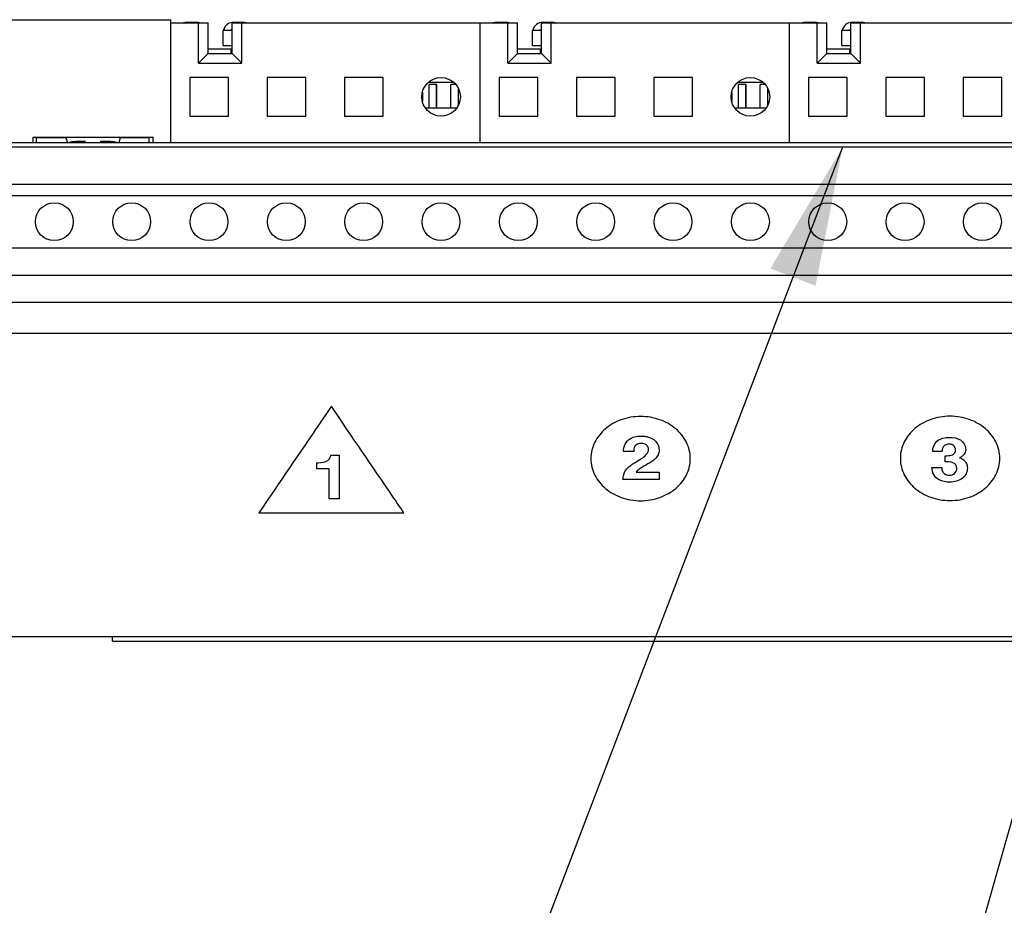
# Model space of a CAD drawing. Header units: inches. Extents: x 0 to 34, y 0 to 22.
# Tile 8 of 82: x 5 to 6.2, y 13.7 to 14.8. Entities that reach past the tile are written whole.
import ezdxf

# ---------------------------------------------------------------- set-up
doc = ezdxf.new("R2010")
doc.units = ezdxf.units.IN
doc.header["$LTSCALE"] = 1.87
doc.header["$MEASUREMENT"] = 0
doc.layers.get('0').update_dxf_attribs({"linetype": 'CONTINUOUS'})
doc.layers.add('DATUMCURVES', color=7, linetype='CONTINUOUS')
doc.layers.add('DETAIL', color=7, linetype='CONTINUOUS')
doc.styles.get("Standard").update_dxf_attribs({"font": 'txt', "width": 0.8})

# ---------------------------------------------------------------- blocks, each defined once
blk = doc.blocks.new('FLAG_TRIANGLE_BL9', base_point=(4.6717, 13.4993))
at = {"layer": 'DETAIL', "color": 2, "linetype": 'CONTINUOUS'}
for p, q in [((4.2659, 14.1059), (4.5174, 12.9836)), ((4.8613, 13.2674), (4.645, 12.8928)), ((5.0776, 12.8928), (4.8613, 13.2674)), ((4.5174, 12.9836), (4.6974, 12.9836)), ((4.645, 12.8928), (5.0776, 12.8928))]:
    blk.add_line(p, q, dxfattribs=at)
at = {"layer": 'DETAIL', "color": 2, "linetype": 'CONTINUOUS', "const_width": 0.0312}
blk.add_lwpolyline([(4.2434, 14.1364, 1), (4.2747, 14.1364, 1)], format="xyb", close=True, dxfattribs=at)
at = {"layer": 'DETAIL', "color": 2, "linetype": 'CONTINUOUS', "width": 0.8}
blk.add_text('5', height=0.125, dxfattribs=at).set_placement((4.8096, 12.9211))

msp = doc.modelspace()

# ---------------------------------------------------------------- linework, layer by layer
at = {"color": 7, "linetype": 'CONTINUOUS'}
for p, q in [((4.7481, 14.8229), (5.15012, 14.8229)), ((5.15012, 14.66411), (5.15012, 14.8229)), ((5.14936, 14.81864), (5.14936, 14.66411)), ((5.14936, 14.81864), (5.19836, 14.81864)), ((5.17111, 14.81952), (5.18267, 14.81952)), ((5.18586, 14.76677), (5.18586, 14.81864)), ((5.19836, 14.77927), (5.19836, 14.81864)), ((5.2178, 14.78952), (5.2178, 14.80952)), ((5.2178, 14.80952), (5.22936, 14.80952)), ((5.22936, 14.77927), (5.22936, 14.81864)), ((5.22936, 14.81864), (5.59836, 14.81864)), ((5.23105, 14.81952), (5.24261, 14.81952)), ((5.24186, 14.76677), (5.24186, 14.81864)), ((5.54936, 14.81864), (5.54936, 14.66411)), ((5.57111, 14.81952), (5.58267, 14.81952)), ((5.58586, 14.76677), (5.58586, 14.81864)), ((5.59836, 14.77927), (5.59836, 14.81864)), ((5.6178, 14.80952), (5.62936, 14.80952)), ((5.6178, 14.78952), (5.6178, 14.80952)), ((5.62936, 14.81864), (5.99836, 14.81864)), ((5.62936, 14.77927), (5.62936, 14.81864)), ((5.63105, 14.81952), (5.64261, 14.81952)), ((5.64186, 14.76677), (5.64186, 14.81864)), ((5.94936, 14.81864), (5.94936, 14.66411)), ((5.97111, 14.81952), (5.98267, 14.81952)), ((5.98586, 14.76677), (5.98586, 14.81864)), ((5.99836, 14.77927), (5.99836, 14.81864)), ((6.0178, 14.80952), (6.02936, 14.80952)), ((6.0178, 14.78952), (6.0178, 14.80952)), ((6.02936, 14.81864), (6.39836, 14.81864)), ((6.02936, 14.77927), (6.02936, 14.81864)), ((6.03105, 14.81952), (6.04261, 14.81952)), ((6.04186, 14.76677), (6.04186, 14.81864)), ((5.19836, 14.78527), (5.22736, 14.78527)), ((5.2178, 14.78952), (5.22936, 14.78952)), ((5.22736, 14.78527), (5.22736, 14.77927)), ((5.59836, 14.78527), (5.62736, 14.78527)), ((5.6178, 14.78952), (5.62936, 14.78952)), ((5.62736, 14.78527), (5.62736, 14.77927)), ((5.99836, 14.78527), (6.02736, 14.78527)), ((6.0178, 14.78952), (6.02936, 14.78952)), ((6.02736, 14.78527), (6.02736, 14.77927)), ((5.19836, 14.77927), (5.18586, 14.76677)), ((5.19836, 14.77927), (5.22936, 14.77927)), ((5.22936, 14.77927), (5.24186, 14.76677)), ((5.59836, 14.77927), (5.58586, 14.76677)), ((5.59836, 14.77927), (5.62936, 14.77927)), ((5.62936, 14.77927), (5.64186, 14.76677)), ((5.99836, 14.77927), (5.98586, 14.76677)), ((5.99836, 14.77927), (6.02936, 14.77927)), ((6.02936, 14.77927), (6.04186, 14.76677)), ((5.18586, 14.76677), (5.24186, 14.76677)), ((5.58586, 14.76677), (5.64186, 14.76677)), ((5.98586, 14.76677), (6.04186, 14.76677)), ((5.17436, 14.74811), (5.17436, 14.69811)), ((5.22436, 14.74811), (5.17436, 14.74811)), ((5.22436, 14.69811), (5.22436, 14.74811)), ((5.27436, 14.74811), (5.27436, 14.69811)), ((5.32436, 14.74811), (5.27436, 14.74811)), ((5.32436, 14.69811), (5.32436, 14.74811)), ((5.37436, 14.74811), (5.37436, 14.69811)), ((5.42436, 14.74811), (5.37436, 14.74811)), ((5.42436, 14.69811), (5.42436, 14.74811)), ((5.62436, 14.74811), (5.57436, 14.74811)), ((5.57436, 14.74811), (5.57436, 14.69811)), ((5.62436, 14.69811), (5.62436, 14.74811)), ((5.72436, 14.74811), (5.67436, 14.74811)), ((5.67436, 14.74811), (5.67436, 14.69811)), ((5.72436, 14.69811), (5.72436, 14.74811)), ((5.82436, 14.74811), (5.77436, 14.74811)), ((5.77436, 14.74811), (5.77436, 14.69811)), ((5.82436, 14.69811), (5.82436, 14.74811)), ((6.02436, 14.74811), (5.97436, 14.74811)), ((5.97436, 14.74811), (5.97436, 14.69811)), ((6.02436, 14.69811), (6.02436, 14.74811)), ((6.12436, 14.74811), (6.07436, 14.74811)), ((6.07436, 14.74811), (6.07436, 14.69811)), ((6.12436, 14.69811), (6.12436, 14.74811)), ((6.22436, 14.74811), (6.17436, 14.74811)), ((6.17436, 14.74811), (6.17436, 14.69811)), ((6.22436, 14.69811), (6.22436, 14.74811)), ((5.48369, 14.74211), (5.51503, 14.74211)), ((5.49386, 14.73927), (5.48386, 14.73927)), ((5.48386, 14.70844), (5.48386, 14.73927)), ((5.49336, 14.70911), (5.49336, 14.73927)), ((5.49386, 14.70844), (5.49386, 14.73927)), ((5.5184, 14.73927), (5.51186, 14.73927)), ((5.51186, 14.70844), (5.51186, 14.73927)), ((5.52186, 14.71284), (5.52186, 14.73338)), ((5.88369, 14.74211), (5.91503, 14.74211)), ((5.89386, 14.73927), (5.88386, 14.73927)), ((5.88386, 14.70844), (5.88386, 14.73927)), ((5.89336, 14.70911), (5.89336, 14.73927)), ((5.89386, 14.70844), (5.89386, 14.73927)), ((5.9184, 14.73927), (5.91186, 14.73927)), ((5.91186, 14.70844), (5.91186, 14.73927)), ((5.92186, 14.71284), (5.92186, 14.73338)), ((5.47536, 14.72879), (5.47536, 14.71744)), ((5.87536, 14.72879), (5.87536, 14.71744)), ((5.51931, 14.70844), (5.4794, 14.70844)), ((5.48386, 14.70911), (5.49386, 14.70911)), ((5.51186, 14.70911), (5.5197, 14.70911)), ((5.91931, 14.70844), (5.8794, 14.70844)), ((5.88386, 14.70911), (5.89386, 14.70911)), ((5.91186, 14.70911), (5.9197, 14.70911)), ((5.17436, 14.69811), (5.22436, 14.69811)), ((5.27436, 14.69811), (5.32436, 14.69811)), ((5.37436, 14.69811), (5.42436, 14.69811)), ((5.57436, 14.69811), (5.62436, 14.69811)), ((5.67436, 14.69811), (5.72436, 14.69811)), ((5.77436, 14.69811), (5.82436, 14.69811)), ((5.97436, 14.69811), (6.02436, 14.69811)), ((6.07436, 14.69811), (6.12436, 14.69811)), ((6.17436, 14.69811), (6.22436, 14.69811)), ((4.97178, 14.66411), (4.97178, 14.67108)), ((4.97629, 14.67004), (4.97178, 14.67108)), ((4.97178, 14.67108), (5.12693, 14.67108)), ((4.97629, 14.66446), (4.97629, 14.67004)), ((5.0142, 14.67004), (4.97629, 14.67004)), ((5.0142, 14.67004), (5.01617, 14.66411)), ((5.08452, 14.67004), (5.08254, 14.66411)), ((5.12195, 14.67004), (5.08452, 14.67004)), ((5.12195, 14.67004), (5.12198, 14.66994)), ((5.12693, 14.67108), (5.12198, 14.66994)), ((5.12198, 14.6645), (5.12198, 14.66994)), ((5.12693, 14.66411), (5.12693, 14.67108)), ((3.94636, 14.66411), (8.35236, 14.66411)), ((8.35236, 14.65811), (3.94636, 14.65811)), ((5.03922, 14.66411), (5.03922, 14.66559)), ((5.0595, 14.66411), (5.0595, 14.66559)), ((3.94636, 14.61011), (8.35236, 14.61011)), ((3.94636, 14.59536), (8.35236, 14.59536)), ((3.94636, 14.52786), (8.35236, 14.52786)), ((3.66086, 14.49261), (8.63786, 14.49261)), ((3.66086, 14.45761), (8.63786, 14.45761)), ((3.66086, 14.41761), (8.63786, 14.41761)), ((8.62636, 14.02461), (3.67236, 14.02461)), ((5.07438, 14.01911), (5.07438, 14.02411)), ((5.07438, 14.01911), (7.23638, 14.01911))]:
    msp.add_line(p, q, dxfattribs=at)
for centre, radius in [((5.49936, 14.72311), 0.025), ((5.89936, 14.72311), 0.025), ((4.99936, 14.56161), 0.0245), ((5.09936, 14.56161), 0.0245), ((5.19936, 14.56161), 0.0245), ((5.29936, 14.56161), 0.0245), ((5.39936, 14.56161), 0.0245), ((5.49936, 14.56161), 0.0245), ((5.59936, 14.56161), 0.0245), ((5.69936, 14.56161), 0.0245), ((5.79936, 14.56161), 0.0245), ((5.89936, 14.56161), 0.0245), ((5.99936, 14.56161), 0.0245), ((6.09936, 14.56161), 0.0245), ((6.19936, 14.56161), 0.0245)]:
    msp.add_circle(centre, radius, dxfattribs=at)
for centre, radius, start, end in [((5.17111, 14.80627), 0.01325, 90, 110.74295), ((5.18267, 14.80627), 0.01325, 69.25705, 90), ((5.23105, 14.80627), 0.01325, 90, 165.80144), ((5.23705, 14.80027), 0.01325, 125.58665, 135.58416), ((5.24261, 14.80627), 0.01325, 69.25705, 90), ((5.57111, 14.80627), 0.01325, 90, 110.74295), ((5.58267, 14.80627), 0.01325, 69.25705, 90), ((5.63105, 14.80627), 0.01325, 90, 165.80144), ((5.63705, 14.80027), 0.01325, 125.58665, 135.58416), ((5.64261, 14.80627), 0.01325, 69.25705, 90), ((5.97111, 14.80627), 0.01325, 90, 110.74295), ((5.98267, 14.80627), 0.01325, 69.25705, 90), ((6.03105, 14.80627), 0.01325, 90, 165.80144), ((6.03705, 14.80027), 0.01325, 125.58665, 135.58416), ((6.04261, 14.80627), 0.01325, 69.25705, 90), ((5.22436, 14.77427), 0.011, 62.90703, 74.17338), ((5.62436, 14.77427), 0.011, 62.90703, 74.17338), ((6.02436, 14.77427), 0.011, 62.90703, 74.17338)]:
    msp.add_arc(centre, radius, start, end, dxfattribs=at)
for points, knots in [([(5.03922, 14.66559), (5.03738, 14.66556), (5.03392, 14.66547), (5.0291, 14.66529), (5.02522, 14.66505), (5.02207, 14.66483), (5.02058, 14.66451), (5.01936, 14.66435), (5.01936, 14.66411)], [0, 0, 0, 0, 0.2760138, 0.5196719, 0.7208469, 0.8712565, 0.9649456, 1, 1, 1, 1]), ([(5.07936, 14.66411), (5.07936, 14.66435), (5.07814, 14.66451), (5.07664, 14.66483), (5.0735, 14.66505), (5.06962, 14.66529), (5.06479, 14.66547), (5.06134, 14.66556), (5.0595, 14.66559)], [0, 0, 0, 0, 0.0350544, 0.1287435, 0.2791531, 0.4803281, 0.7239862, 1, 1, 1, 1])]:
    msp.add_open_spline(points, degree=3, knots=knots, dxfattribs=at)
at = {"layer": 'DATUMCURVES', "color": 40, "linetype": 'CONTINUOUS'}
for points, knots in [([(5.35754, 14.32285, 4.15987), (5.35266, 14.31567, 4.15539), (5.32141, 14.26977, 4.12671), (5.29016, 14.22387, 4.09803), (5.26379, 14.18515, 4.07383)], [0, 0, 0, 0, 0.15625, 1, 1, 1, 1]), ([(5.45129, 14.18515, 4.07383), (5.44641, 14.19232, 4.07831), (5.41516, 14.23822, 4.10699), (5.38391, 14.28412, 4.13567), (5.35754, 14.32285, 4.15987)], [0, 0, 0, 0, 0.15625, 1, 1, 1, 1]), ([(5.82164, 14.25524, 4.11763), (5.82164, 14.25895, 4.11994), (5.82074, 14.26637, 4.12458), (5.81568, 14.28002, 4.13311), (5.80391, 14.29472, 4.1423), (5.78657, 14.3047, 4.14854), (5.77047, 14.30899, 4.15121), (5.75735, 14.31013, 4.15193), (5.74423, 14.30899, 4.15121), (5.72813, 14.3047, 4.14854), (5.71079, 14.29472, 4.1423), (5.69902, 14.28002, 4.13311), (5.69397, 14.26637, 4.12458), (5.69307, 14.25895, 4.11994), (5.69307, 14.25524, 4.11763)], [0, 0, 0, 0, 0.0624994, 0.1249988, 0.2499976, 0.3749963, 0.4374957, 0.4999951, 0.5624957, 0.6249963, 0.7499976, 0.8749988, 0.9374994, 1, 1, 1, 1]), ([(6.22182, 14.25552, 4.11781), (6.22182, 14.25923, 4.12012), (6.22092, 14.26665, 4.12476), (6.21587, 14.28031, 4.13329), (6.2041, 14.29501, 4.14248), (6.18677, 14.30499, 4.14871), (6.17067, 14.30928, 4.15139), (6.15754, 14.31042, 4.15211), (6.14441, 14.30928, 4.15139), (6.12831, 14.30499, 4.14871), (6.11098, 14.29501, 4.14248), (6.09921, 14.28031, 4.13329), (6.09416, 14.26665, 4.12476), (6.09326, 14.25923, 4.12012), (6.09326, 14.25552, 4.11781)], [0, 0, 0, 0, 0.0625031, 0.1250061, 0.2500122, 0.3750183, 0.4375214, 0.5000245, 0.5625214, 0.6250183, 0.7500122, 0.8750061, 0.9375031, 1, 1, 1, 1]), ([(5.73531, 14.26444, 4.12338), (5.73531, 14.2706, 4.12723), (5.73934, 14.28043, 4.13337), (5.75012, 14.28372, 4.13542), (5.75476, 14.28432, 4.1358), (5.7584, 14.28445, 4.13588), (5.76243, 14.28421, 4.13573), (5.76825, 14.28308, 4.13503), (5.77475, 14.28024, 4.13325), (5.77921, 14.2753, 4.13016), (5.78099, 14.27055, 4.12719), (5.78128, 14.26794, 4.12556), (5.78128, 14.26658, 4.12471)], [0, 0, 0, 0, 0.3057631, 0.4180483, 0.4656698, 0.5036876, 0.5709708, 0.6349408, 0.7544569, 0.8707411, 0.9326654, 1, 1, 1, 1]), ([(5.75828, 14.27498, 4.12996), (5.75512, 14.27498, 4.12996), (5.74839, 14.27228, 4.12828), (5.7485, 14.26674, 4.12482), (5.74844, 14.26444, 4.12338)], [0, 0, 0, 0, 0.5379307, 1, 1, 1, 1]), ([(5.76774, 14.26697, 4.12496), (5.76774, 14.26888, 4.12615), (5.76614, 14.27327, 4.12889), (5.76089, 14.27498, 4.12996), (5.75828, 14.27498, 4.12996)], [0, 0, 0, 0, 0.463683, 1, 1, 1, 1]), ([(6.13516, 14.26464, 4.12351), (6.13516, 14.26923, 4.12637), (6.13855, 14.27988, 4.13303), (6.1513, 14.28271, 4.1348), (6.1572, 14.28271, 4.1348)], [0, 0, 0, 0, 0.4784967, 1, 1, 1, 1]), ([(6.16472, 14.26663, 4.12474), (6.16472, 14.26815, 4.1257), (6.16396, 14.27075, 4.12732), (6.16122, 14.27296, 4.1287), (6.15869, 14.27374, 4.12919), (6.15618, 14.27393, 4.12931), (6.15353, 14.2737, 4.12916), (6.15052, 14.27261, 4.12849), (6.14824, 14.27019, 4.12697), (6.14742, 14.26723, 4.12512), (6.14734, 14.2654, 4.12398), (6.14734, 14.26464, 4.12351)], [0, 0, 0, 0, 0.1829221, 0.3006954, 0.3705401, 0.4539004, 0.5559603, 0.639287, 0.7808364, 0.9085864, 1, 1, 1, 1]), ([(6.1572, 14.28271, 4.1348), (6.16195, 14.28271, 4.1348), (6.17283, 14.28085, 4.13363), (6.17785, 14.27158, 4.12784), (6.17785, 14.26703, 4.12499)], [0, 0, 0, 0, 0.4693848, 1, 1, 1, 1]), ([(5.34053, 14.24997, 4.11434), (5.34499, 14.24997, 4.11434), (5.35323, 14.25101, 4.11499), (5.35668, 14.25729, 4.11891), (5.35684, 14.25964, 4.12038)], [0, 0, 0, 0, 0.6163908, 1, 1, 1, 1]), ([(5.35684, 14.25964, 4.12038), (5.3574, 14.25964, 4.12038), (5.361, 14.25964, 4.12038), (5.3646, 14.25964, 4.12038), (5.36763, 14.25964, 4.12038)], [0, 0, 0, 0, 0.15625, 1, 1, 1, 1]), ([(5.36763, 14.25964, 4.12038), (5.36763, 14.25671, 4.11854), (5.36763, 14.23792, 4.1068), (5.36763, 14.21913, 4.09507), (5.36763, 14.20328, 4.08516)], [0, 0, 0, 0, 0.15625, 1, 1, 1, 1]), ([(5.74844, 14.26444, 4.12338), (5.74775, 14.26444, 4.12338), (5.74338, 14.26444, 4.12338), (5.739, 14.26444, 4.12338), (5.73531, 14.26444, 4.12338)], [0, 0, 0, 0, 0.15625, 1, 1, 1, 1]), ([(5.75047, 14.25041, 4.11461), (5.75312, 14.25199, 4.1156), (5.76017, 14.25595, 4.11807), (5.76774, 14.26225, 4.12201), (5.76774, 14.26697, 4.12496)], [0, 0, 0, 0, 0.3676955, 1, 1, 1, 1]), ([(5.78128, 14.26658, 4.12471), (5.78127, 14.2644, 4.12335), (5.78051, 14.26027, 4.12077), (5.77691, 14.25509, 4.11753), (5.77219, 14.25128, 4.11515), (5.76514, 14.24722, 4.11262), (5.75808, 14.24324, 4.11013), (5.75266, 14.23965, 4.10789), (5.75163, 14.2379, 4.10679)], [0, 0, 0, 0, 0.1639012, 0.308106, 0.4463124, 0.5789815, 0.8517831, 1, 1, 1, 1]), ([(6.14734, 14.26464, 4.12351), (6.1467, 14.26464, 4.12351), (6.14264, 14.26464, 4.12351), (6.13858, 14.26464, 4.12351), (6.13516, 14.26464, 4.12351)], [0, 0, 0, 0, 0.15625, 1, 1, 1, 1]), ([(6.15354, 14.25902, 4.11999), (6.15593, 14.25902, 4.11999), (6.16177, 14.25906, 4.12002), (6.16472, 14.26416, 4.1232), (6.16472, 14.26663, 4.12474)], [0, 0, 0, 0, 0.45121, 1, 1, 1, 1]), ([(6.17785, 14.26703, 4.12499), (6.17785, 14.26572, 4.12417), (6.17714, 14.26132, 4.12143), (6.17314, 14.25756, 4.11908), (6.16983, 14.25632, 4.1183)], [0, 0, 0, 0, 0.2987101, 1, 1, 1, 1]), ([(5.33866, 14.24217, 4.10946), (5.33866, 14.24258, 4.10972), (5.33866, 14.24518, 4.11134), (5.33866, 14.24778, 4.11297), (5.33866, 14.24997, 4.11434)], [0, 0, 0, 0, 0.15625, 1, 1, 1, 1]), ([(5.69307, 14.25524, 4.11763), (5.69307, 14.25153, 4.11531), (5.69397, 14.24411, 4.11067), (5.69902, 14.23045, 4.10214), (5.71079, 14.21575, 4.09295), (5.72813, 14.20578, 4.08672), (5.74423, 14.20149, 4.08404), (5.75735, 14.20034, 4.08333), (5.77047, 14.20149, 4.08404), (5.78657, 14.20578, 4.08672), (5.80391, 14.21575, 4.09295), (5.81568, 14.23045, 4.10214), (5.82074, 14.24411, 4.11067), (5.82164, 14.25153, 4.11531), (5.82164, 14.25524, 4.11763)], [0, 0, 0, 0, 0.0625006, 0.1250012, 0.2500024, 0.3750037, 0.4375043, 0.5000049, 0.5625043, 0.6250037, 0.7500024, 0.8750012, 0.9375006, 1, 1, 1, 1]), ([(5.73454, 14.22802, 4.10062), (5.73479, 14.23154, 4.10282), (5.73635, 14.24087, 4.10865), (5.74516, 14.24724, 4.11263), (5.75047, 14.25041, 4.11461)], [0, 0, 0, 0, 0.3899729, 1, 1, 1, 1]), ([(6.09326, 14.25552, 4.11781), (6.09326, 14.25181, 4.11549), (6.09416, 14.24439, 4.11085), (6.09921, 14.23074, 4.10232), (6.11098, 14.21604, 4.09313), (6.12831, 14.20606, 4.0869), (6.14441, 14.20178, 4.08422), (6.15754, 14.20063, 4.08351), (6.17067, 14.20178, 4.08422), (6.18677, 14.20606, 4.0869), (6.2041, 14.21604, 4.09313), (6.21587, 14.23074, 4.10232), (6.22092, 14.24439, 4.11085), (6.22182, 14.25181, 4.11549), (6.22182, 14.25552, 4.11781)], [0, 0, 0, 0, 0.0624969, 0.1249939, 0.2499878, 0.3749817, 0.4374786, 0.4999755, 0.5624786, 0.6249817, 0.7499878, 0.8749939, 0.9374969, 1, 1, 1, 1]), ([(6.15142, 14.25107, 4.11502), (6.15142, 14.25149, 4.11528), (6.15142, 14.25413, 4.11694), (6.15142, 14.25678, 4.11859), (6.15142, 14.25902, 4.11999)], [0, 0, 0, 0, 0.15625, 1, 1, 1, 1]), ([(6.16635, 14.24303, 4.11), (6.16635, 14.24576, 4.1117), (6.16173, 14.25154, 4.11531), (6.15471, 14.25107, 4.11502), (6.15142, 14.25107, 4.11502)], [0, 0, 0, 0, 0.4948067, 1, 1, 1, 1]), ([(6.16983, 14.25616, 4.1182), (6.17207, 14.25563, 4.11787), (6.17575, 14.25356, 4.11658), (6.17927, 14.24874, 4.11357), (6.18011, 14.24378, 4.11047), (6.17962, 14.23923, 4.10763), (6.17799, 14.23457, 4.10471), (6.17223, 14.22733, 4.10019), (6.163, 14.22485, 4.09864), (6.15719, 14.22485, 4.09864)], [0, 0, 0, 0, 0.1288333, 0.229731, 0.3630714, 0.4470954, 0.5265411, 0.6783518, 1, 1, 1, 1]), ([(5.3545, 14.24217, 4.10946), (5.35368, 14.24217, 4.10946), (5.3484, 14.24217, 4.10946), (5.34312, 14.24217, 4.10946), (5.33866, 14.24217, 4.10946)], [0, 0, 0, 0, 0.15625, 1, 1, 1, 1]), ([(5.3545, 14.20328, 4.08516), (5.3545, 14.20531, 4.08643), (5.3545, 14.21827, 4.09453), (5.3545, 14.23124, 4.10263), (5.3545, 14.24217, 4.10946)], [0, 0, 0, 0, 0.15625, 1, 1, 1, 1]), ([(5.75163, 14.2379, 4.10679), (5.75317, 14.2379, 4.10679), (5.76308, 14.2379, 4.10679), (5.77299, 14.2379, 4.10679), (5.78136, 14.2379, 4.10679)], [0, 0, 0, 0, 0.15625, 1, 1, 1, 1]), ([(5.78136, 14.2379, 4.10679), (5.78136, 14.23738, 4.10647), (5.78136, 14.23409, 4.10441), (5.78136, 14.2308, 4.10236), (5.78136, 14.22802, 4.10062)], [0, 0, 0, 0, 0.15625, 1, 1, 1, 1]), ([(6.13406, 14.24367, 4.1104), (6.13473, 14.24367, 4.1104), (6.13901, 14.24367, 4.1104), (6.14329, 14.24367, 4.1104), (6.1469, 14.24367, 4.1104)], [0, 0, 0, 0, 0.15625, 1, 1, 1, 1]), ([(6.15719, 14.22485, 4.09864), (6.15242, 14.22485, 4.09864), (6.13969, 14.22628, 4.09953), (6.13406, 14.23773, 4.10669), (6.13406, 14.24367, 4.1104)], [0, 0, 0, 0, 0.4048787, 1, 1, 1, 1]), ([(6.14681, 14.24359, 4.11035), (6.14681, 14.24152, 4.10905), (6.14738, 14.23647, 4.1059), (6.15343, 14.23371, 4.10418), (6.15653, 14.23371, 4.10418)], [0, 0, 0, 0, 0.4406804, 1, 1, 1, 1]), ([(6.15653, 14.23371, 4.10418), (6.15899, 14.23371, 4.10418), (6.16479, 14.23547, 4.10527), (6.16635, 14.24055, 4.10845), (6.16635, 14.24303, 4.11)], [0, 0, 0, 0, 0.456757, 1, 1, 1, 1]), ([(5.78136, 14.22802, 4.10062), (5.77892, 14.22802, 4.10062), (5.76331, 14.22802, 4.10062), (5.7477, 14.22802, 4.10062), (5.73454, 14.22802, 4.10062)], [0, 0, 0, 0, 0.15625, 1, 1, 1, 1]), ([(5.36763, 14.20328, 4.08516), (5.36695, 14.20328, 4.08516), (5.36257, 14.20328, 4.08516), (5.3582, 14.20328, 4.08516), (5.3545, 14.20328, 4.08516)], [0, 0, 0, 0, 0.15625, 1, 1, 1, 1]), ([(5.26379, 14.18515, 4.07383), (5.27356, 14.18515, 4.07383), (5.33606, 14.18515, 4.07383), (5.39856, 14.18515, 4.07383), (5.45129, 14.18515, 4.07383)], [0, 0, 0, 0, 0.15625, 1, 1, 1, 1])]:
    msp.add_open_spline(points, degree=3, knots=knots, dxfattribs=at)
for points in [[(5.33866, 14.24997, 4.11434), (5.33929, 14.24997, 4.11434), (5.33991, 14.24997, 4.11434), (5.34053, 14.24997, 4.11434)], [(6.15142, 14.25902, 4.11999), (6.15213, 14.25902, 4.11999), (6.15283, 14.25902, 4.11999), (6.15354, 14.25902, 4.11999)], [(6.16983, 14.25632, 4.1183), (6.16983, 14.25626, 4.11827), (6.16983, 14.25621, 4.11823), (6.16983, 14.25616, 4.1182)], [(6.1469, 14.24367, 4.1104), (6.14687, 14.24364, 4.11038), (6.14684, 14.24362, 4.11037), (6.14681, 14.24359, 4.11035)]]:
    msp.add_open_spline(points, degree=3, dxfattribs=at)
at = {"layer": 'DETAIL', "color": 2, "linetype": 'CONTINUOUS'}
for p, q in [((6.01866, 14.65811), (4.808, 11.48851)), ((6.48449, 14.65811), (5.58388, 11.48851))]:
    msp.add_line(p, q, dxfattribs=at)
msp.add_solid([(5.98362, 14.47881), (6.01866, 14.65811), (5.92524, 14.50111)], dxfattribs=at)

# ---------------------------------------------------------------- block references
msp.add_blockref('FLAG_TRIANGLE_BL9', (4.67174, 13.49933), dxfattribs=at)

doc.saveas('drawing.dxf')
